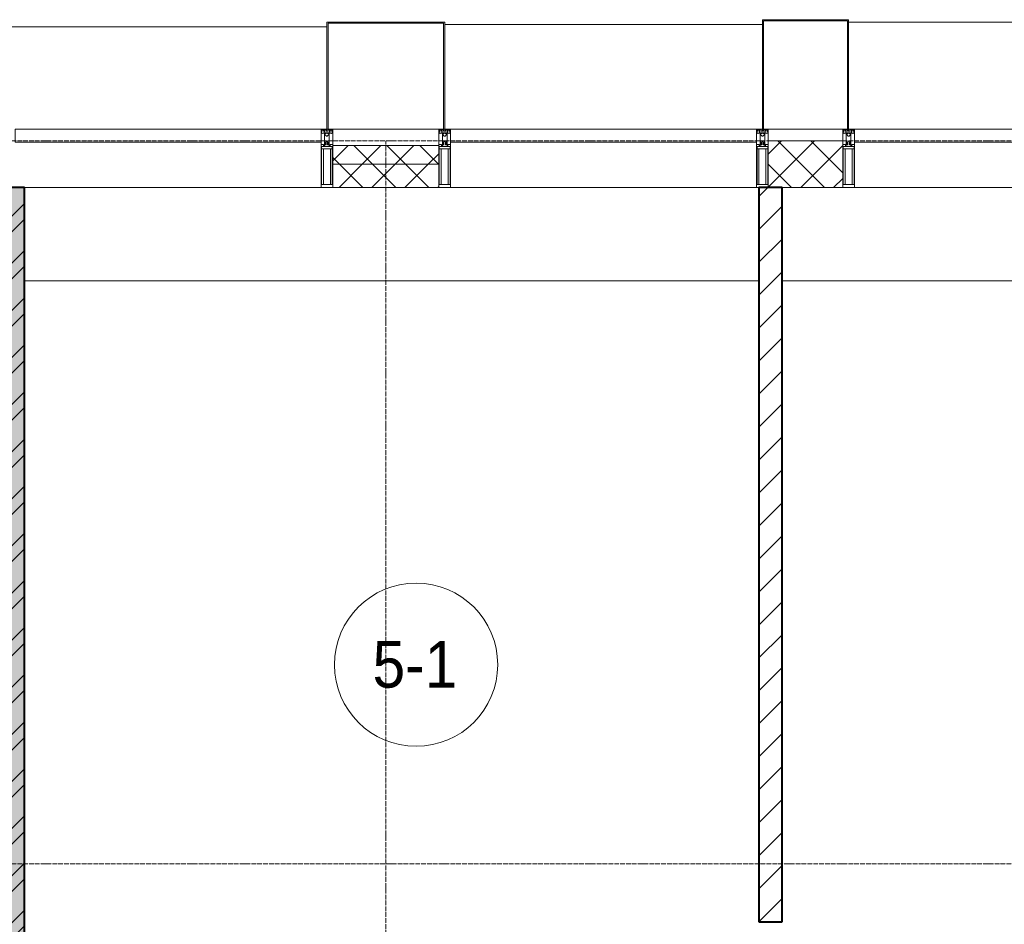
# Model space of a CAD drawing. Header units: millimetres. Extents: x 105790 to 201854, y 7718 to 225473.
# Tile 41 of 50: x 127980 to 132202, y 29740 to 33620. Entities that reach past the tile are written whole.
import ezdxf

# ---------------------------------------------------------------- set-up
doc = ezdxf.new("R2010")
doc.units = ezdxf.units.MM
doc.linetypes.add('ADSK_Линия сетки', pattern=[25, 20, -2.5, 0, -2.5])
doc.linetypes.add('Линия сетки', pattern=[25, 20, -2.5, 0, -2.5])
for name, color, linetype, lineweight in [('Импосты витража', 7, 'Continuous', 18), ('Колонны', 7, 'Continuous', 18), ('Марки помещений', 7, 'Continuous', 20), ('Оси', 7, 'Continuous', 9), ('Панели витража', 7, 'Continuous', 18), ('Перекрытия', 7, 'Continuous', 18), ('Стены разрез', 7, 'Continuous', 40), ('Стены штриховка', 7, 'Continuous', 40), ('Элементы узлов', 7, 'Continuous', 18)]:
    doc.layers.add(name, color=color, linetype=linetype, lineweight=lineweight)
doc.styles.add('Arial_3', font='arial.ttf', dxfattribs={"width": 0.9, "height": 200})
pattern_1 = [(45, (0, 0), (-70.71068, 70.71068), []), (135, (0, 0), (-70.71068, -70.71068), [])]

# ---------------------------------------------------------------- blocks, each defined once
blk = doc.blocks.new('135_SLK_K4_AR_rvt-1-МКСС_К4_L23_78_000_')
at = {"layer": 'Стены разрез', "lineweight": 9, "true_color": 0xaaaaaa}
h = blk.add_hatch(dxfattribs=at)
h.set_pattern_fill('FP_1', color=253, style=0, pattern_type=2)
h.set_pattern_definition([(50, (0, 0), (218.62117, -19.1268), [22.86, -251.46]), (355, (0, 0), (-42.29187, 229.2684), [18.288, -201.168]), (100.451, (18.22, -1.6), (176.33107, 210.13963), [19.428, -213.708]), (46.184, (0, 60.96), (325.29495, -50.45164), [34.29, -377.19]), (96.636, (27.1, 56.76), (284.883, 296.91266), [29.142, -320.562]), (351.184, (0, 60.96), (284.8858, 296.9107), [27.432, -301.752]), (21, (30.48, 45.72), (181.93753, -122.71832), [22.86, -251.46]), (326, (30.48, 45.72), (74.16223, 221.0262), [18.288, -201.168]), (71.451, (45.64, 35.5), (256.10035, 98.30526), [19.428, -213.708]), (37.5, (0, 0), (3.70639, 101.465895), [3.353, -195.377, 3.353, -200.863, -201.93]), (37.5, (0, 0), (3.70639, 101.465895), [-402.946, 3.353, -198.577]), (7.5, (0, 0), (80.18358, 120.21653), [3.353, -113.081, 3.353, -190.805, -76.962]), (7.5, (0, 0), (80.18358, 120.21653), [-310.591, 3.353, -73.609]), (327.5, (-67.97, 0), (162.708646, -6.87497), [3.353, -72.847, 3.353, -234.391, -315.468]), (327.5, (-67.97, 0), (162.708646, -6.87497), [-313.944, 3.353, -312.115]), (317.5, (-98.45, 0), (177.75468, 30.51183), [3.353, -95.707, 3.353, -154.534, -224.028]), (317.5, (-98.45, 0), (177.75468, 30.51183), [-256.946, 3.353, -220.675])])
h.paths.add_polyline_path([(127800, 26300), (128000, 26300), (128000, 32900), (127800, 32900), (127800, 26544.3)])
h = blk.add_hatch(dxfattribs=at)
h.set_pattern_fill('FP_2', color=253, style=0, pattern_type=2)
h.set_pattern_definition([(45, (0, 0), (-101.02788, 101.02788), []), (45, (67.35, 0), (-101.02788, 101.02788), [])])
h.paths.add_polyline_path([(127800, 26300), (128000, 26300), (128000, 32900), (127800, 32900), (127800, 26544.3)])
h = blk.add_hatch(dxfattribs=at)
h.set_pattern_fill('FP_3', color=253, style=0, pattern_type=2)
h.set_pattern_definition([(45, (0, 0), (-70.71068, 70.71068), [])])
h.paths.add_polyline_path([(131250, 28650), (131250, 28850), (131150, 28850), (131150, 28650)])
h.paths.add_polyline_path([(131150, 29750), (131250, 29750), (131250, 32900), (131150, 32900), (131150, 31328.1)])
at = {"layer": 'Перекрытия', "color": 253, "true_color": 0xaaaaaa}
for p, q in [((131150, 32500), (128000, 32500)), ((136150, 32500), (131250, 32500))]:
    blk.add_line(p, q, dxfattribs=at)
at = {"layer": 'Стены разрез', "color": 253, "true_color": 0xaaaaaa}
for p, q in [((128000, 32900), (127800, 32900)), ((128000, 26300), (128000, 32900)), ((131250, 32900), (131150, 32900)), ((131150, 32900), (131150, 29750)), ((131250, 29750), (131250, 32900)), ((131150, 29750), (131250, 29750))]:
    blk.add_line(p, q, dxfattribs=at)
blk = doc.blocks.new('System Panel - A_PAN_Glass-7513417-МКСС_К4_L23_78_000_')
at = {"layer": 'Панели витража', "color": 253, "lineweight": 5, "true_color": 0xaaaaaa}
for p, q in [((656.25, 0), (-656.25, 0)), ((-656.25, 0), (-656.25, -55)), ((656.25, -55), (656.25, 0)), ((-656.25, -55), (656.25, -55))]:
    blk.add_line(p, q, dxfattribs=at)
blk = doc.blocks.new('Rectangular Mullion - R_StandardFrame_50Wx250H-5816490-МКСС_К4_L23_78_000_')
at = {"layer": 'Импосты витража', "color": 253, "lineweight": 5, "true_color": 0xaaaaaa}
blk.add_line((132872.5, 32900), (131560, 32900), dxfattribs=at)
blk = doc.blocks.new('Rectangular Mullion - 50Wx250H-2623690-МКСС_К4_L23_78_000_')
at = {"layer": 'Элементы узлов', "color": 253, "lineweight": 5, "true_color": 0xaaaaaa}
for p, q in [((-25, 65.2), (-25, 250)), ((-25, 250), (0, 250)), ((-23, 237.3), (0, 237.3)), ((-23, 237.3), (-23, 73.6)), ((-14.9, 84), (-14.9, 237.3)), ((25, 250), (0, 250)), ((23, 237.3), (0, 237.3)), ((14.9, 84), (14.9, 237.3)), ((23, 237.3), (23, 73.6)), ((25, 65.2), (25, 250)), ((-14, 65.2), (-25, 65.2)), ((0, 84), (-23, 84)), ((-0.5, 73.6), (-23, 73.6)), ((-14, 71.3), (-14, 65.2)), ((-10, 71.3), (-14, 71.3)), ((-10, 53), (-10, 71.3)), ((-8.7, 53), (-10, 53)), ((-10, 53), (-10, 17)), ((-8.7, 53), (-7, 54.7)), ((-7, 65.2), (-5.9, 67.3)), ((-7, 65.2), (-7, 54.7)), ((-4.1, 67.3), (-5.9, 67.3)), ((-4.1, 67.3), (-2.9, 65.1)), ((-2.9, 65.1), (-2.9, 54.6)), ((-1.3, 53), (-2.9, 54.6)), ((0, 53), (-1.3, 53)), ((0, 84), (23, 84)), ((0, 53), (1.3, 53)), ((0.5, 73.6), (23, 73.6)), ((1.3, 53), (2.9, 54.6)), ((4.1, 67.3), (2.9, 65.1)), ((2.9, 65.1), (2.9, 54.6)), ((4.1, 67.3), (5.9, 67.3)), ((7, 65.2), (5.9, 67.3)), ((7, 65.2), (7, 54.7)), ((8.7, 53), (7, 54.7)), ((8.7, 53), (10, 53)), ((10, 71.3), (14, 71.3)), ((10, 53), (10, 71.3)), ((10, 53), (10, 17)), ((14, 71.3), (14, 65.2)), ((14, 65.2), (25, 65.2)), ((-23.8, 14.6), (-25, 14.2)), ((-25, 0), (-25, 14.2)), ((-22.3, 17), (-23.8, 17)), ((-23.8, 17), (-23.8, 14.6)), ((-22.5, 10.6), (-23.8, 14.6)), ((-22.5, 10.6), (-23.7, 9.9)), ((-23.7, 1.3), (-23.7, 9.9)), ((-23.7, 1.3), (-11.8, 1.3)), ((-23.2, 10.2), (-22.5, 8)), ((-22.5, 8), (-22.5, 4.5)), ((-21.3, 4.5), (-22.5, 4.5)), ((-22.3, 17), (-22.3, 16)), ((-22.3, 16), (-21.3, 16)), ((-19, 17.6), (-21.3, 16)), ((-21.3, 4.5), (-21.3, 6.5)), ((-21.3, 6.5), (-14.2, 6.5)), ((-18.4, 16.6), (-19, 17.6)), ((-7.4, 16.6), (-18.4, 16.6)), ((-14.2, 6.5), (-14.2, 4.5)), ((-13.2, 4.5), (-14.2, 4.5)), ((-13.2, 4.5), (-12.2, 7.2)), ((-12.7, 7.6), (-11.3, 11.4)), ((-12.7, 7.6), (-11.8, 6.9)), ((-12.2, 9), (-12.2, 14.8)), ((-12.2, 14.8), (0, 14.8)), ((-11.8, 1.3), (-11.8, 6.9)), ((-10.5, 11.2), (-11.3, 11.4)), ((-10.5, 1.5), (-10.5, 11.2)), ((-4.8, 1.5), (-10.5, 1.5)), ((-10, 17), (-7.5, 17)), ((-8.5, 23), (-1.5, 30)), ((-8.5, 18.5), (-8.5, 23)), ((-7.5, 18.5), (-8.5, 18.5)), ((-7.5, 17), (-7.5, 18.5)), ((-7.4, 18), (-7.4, 16.6)), ((-2.6, 18), (-7.4, 18)), ((0, 8), (-4.8, 8)), ((-4.8, 1.5), (-4.8, 8)), ((-2.6, 18), (-2.6, 16.8)), ((-2.6, 16.8), (0, 16.8)), ((-1.5, 30), (0, 30)), ((1.5, 30), (0, 30)), ((2.6, 16.8), (0, 16.8)), ((0, 14.8), (0, 16.8)), ((0, 14.8), (0, 16.8)), ((12.2, 14.8), (0, 14.8)), ((0, 0), (0, 8)), ((0, 8), (4.8, 8)), ((0, 0), (0, 8)), ((8.5, 23), (1.5, 30)), ((2.6, 18), (2.6, 16.8)), ((2.6, 18), (7.4, 18)), ((4.8, 1.5), (4.8, 8)), ((4.8, 1.5), (10.5, 1.5)), ((7.4, 18), (7.4, 16.6)), ((7.4, 16.6), (18.4, 16.6)), ((7.5, 18.5), (8.5, 18.5)), ((7.5, 17), (7.5, 18.5)), ((10, 17), (7.5, 17)), ((8.5, 18.5), (8.5, 23)), ((10.5, 11.2), (11.3, 11.4)), ((10.5, 1.5), (10.5, 11.2)), ((12.7, 7.6), (11.3, 11.4)), ((12.7, 7.6), (11.8, 6.9)), ((11.8, 1.3), (11.8, 6.9)), ((23.7, 1.3), (11.8, 1.3)), ((12.2, 9), (12.2, 14.8)), ((13.2, 4.5), (12.2, 7.2)), ((13.2, 4.5), (14.2, 4.5)), ((21.3, 6.5), (14.2, 6.5)), ((14.2, 6.5), (14.2, 4.5)), ((18.4, 16.6), (19, 17.6)), ((19, 17.6), (21.3, 16)), ((22.3, 16), (21.3, 16)), ((21.3, 4.5), (21.3, 6.5)), ((21.3, 4.5), (22.5, 4.5)), ((22.3, 17), (22.3, 16)), ((22.3, 17), (23.8, 17)), ((22.5, 10.6), (23.8, 14.6)), ((22.5, 10.6), (23.7, 9.9)), ((23.2, 10.2), (22.5, 8)), ((22.5, 8), (22.5, 4.5)), ((23.7, 1.3), (23.7, 9.9)), ((23.8, 17), (23.8, 14.6)), ((23.8, 14.6), (25, 14.2)), ((25, 0), (25, 14.2)), ((-25, 0), (0, 0)), ((25, 0), (0, 0))]:
    blk.add_line(p, q, dxfattribs=at)
for centre, start, end in [((-0.5, 73.1), 360, 90), ((0.5, 73.1), 90, 180)]:
    blk.add_arc(centre, 0.5, start, end, dxfattribs=at)
blk = doc.blocks.new('Rectangular Mullion - R_StandardFrame_50Wx250H-V47-МКСС_К4_L23_78_000_')
at = {"layer": 'Импосты витража', "color": 253, "lineweight": 5, "true_color": 0xaaaaaa}
for p, q in [((-25, 0), (-25, 250)), ((-25, 250), (25, 250)), ((25, 250), (25, 0)), ((0, 0), (-25, 0)), ((25, 0), (5, 0))]:
    blk.add_line(p, q, dxfattribs=at)
blk = doc.blocks.new('Rectangular Mullion - R_StandardFrame_50Wx250H-V48-МКСС_К4_L23_78_000_')
at = {"layer": 'Импосты витража', "color": 253, "lineweight": 5, "true_color": 0xaaaaaa}
for p, q in [((-25, 0), (-25, 250)), ((-25, 250), (25, 250)), ((25, 250), (25, 0)), ((-5, 0), (-25, 0)), ((25, 0), (0, 0))]:
    blk.add_line(p, q, dxfattribs=at)
blk = doc.blocks.new('Rectangular Mullion - R_StandardFrame_50Wx250H-V49-МКСС_К4_L23_78_000_')
at = {"layer": 'Импосты витража', "color": 253, "lineweight": 5, "true_color": 0xaaaaaa}
blk.add_line((129272.5, 32900), (128000, 32900), dxfattribs=at)
blk = doc.blocks.new('A_SLK_PAN_Type1 - Прямой тип панели-6538388-МКСС_К4_L23_78_000_')
at = {"layer": 'Колонны', "lineweight": 5}
for p, q in [((-247.5, 0), (-252.5, 0)), ((-252.5, 0), (-252.5, -460)), ((-247.5, -455), (-247.5, 0)), ((227.5, 0), (-227.5, 0)), ((247.5, 0), (247.5, -455)), ((252.5, 0), (247.5, 0)), ((252.5, -460), (252.5, 0)), ((-252.5, -460), (252.5, -460)), ((247.5, -455), (-247.5, -455))]:
    blk.add_line(p, q, dxfattribs=at)
blk = doc.blocks.new('A_SLK_PAN_Type1 - Прямой тип панели-6538389-МКСС_К4_L23_78_000_')
at = {"layer": 'Колонны', "lineweight": 5}
for p, q in [((-180, 0), (-185, 0)), ((-185, 0), (-185, -470)), ((-180, -465), (-180, 0)), ((160, 0), (-160, 0)), ((180, 0), (180, -465)), ((185, 0), (180, 0)), ((185, -470), (185, 0)), ((-185, -470), (185, -470)), ((180, -465), (-180, -465))]:
    blk.add_line(p, q, dxfattribs=at)
blk = doc.blocks.new('A_OGR_PAN_Отлив - A_OGR_PAN_Отлив-6266136-МКСС_К4_L23_78_000_')
at = {"layer": 'Колонны', "color": 253, "lineweight": 5, "true_color": 0xaaaaaa}
blk.add_line((681.25, 460), (-681.25, 460), dxfattribs=at)
blk = doc.blocks.new('A_OGR_PAN_Отлив - A_OGR_PAN_Отлив-6265509-МКСС_К4_L23_78_000_')
at = {"layer": 'Колонны', "color": 253, "lineweight": 5, "true_color": 0xaaaaaa}
blk.add_line((681.25, 450), (-681.25, 450), dxfattribs=at)
blk = doc.blocks.new('A_OGR_PAN_Отлив - A_OGR_PAN_Отлив-6265599-МКСС_К4_L23_78_000_')
at = {"layer": 'Колонны', "color": 253, "lineweight": 5, "true_color": 0xaaaaaa}
blk.add_line((681.25, 440), (-681.25, 440), dxfattribs=at)
blk = doc.blocks.new('135_SLK_K4_AR_FCD_rvt-1-МКСС_К4_L23_78_000_')
at = {"layer": 'Стены разрез', "lineweight": 5, "true_color": 0xaaaaaa}
h = blk.add_hatch(dxfattribs=at)
h.set_pattern_fill('FP_4', color=253, style=0, pattern_type=2)
h.set_pattern_definition(pattern_1)
h.paths.add_polyline_path([(129777.5, 33000), (129777.5, 33080), (129322.5, 33080), (129322.5, 33000)])
h = blk.add_hatch(dxfattribs=at)
h.set_pattern_fill('FP_4', color=253, style=0, pattern_type=2)
h.set_pattern_definition(pattern_1)
h.paths.add_polyline_path([(131510, 32900), (131510, 33100), (131190, 33100), (131190, 32900)])
h = blk.add_hatch(dxfattribs=at)
h.set_pattern_fill('FP_4', color=253, style=0, pattern_type=2)
h.set_pattern_definition(pattern_1)
h.paths.add_polyline_path([(129777.5, 32900), (129777.5, 33000), (129322.5, 33000), (129322.5, 32900)])
at = {"layer": 'Стены разрез', "color": 253, "lineweight": 9, "true_color": 0xaaaaaa}
for p, q in [((129777.5, 33080), (129322.5, 33080)), ((129322.5, 33080), (129322.5, 32900)), ((129777.5, 32900), (129777.5, 33080)), ((131510, 33100), (131190, 33100)), ((131190, 33100), (131190, 32900)), ((131510, 32900), (131510, 33100)), ((129322.5, 32900), (129777.5, 32900)), ((131190, 32900), (131510, 32900))]:
    blk.add_line(p, q, dxfattribs=at)
at = {"layer": 'Стены штриховка', "color": 253, "lineweight": 9, "true_color": 0xaaaaaa}
blk.add_line((129777.5, 33000), (129322.5, 33000), dxfattribs=at)
at = {"layer": 'Импосты витража', "color": 253, "lineweight": 5, "true_color": 0xaaaaaa, "extrusion": (0, 0, -1), "rotation": 180}
for name, p in [('Rectangular Mullion - 50Wx250H-2623690-МКСС_К4_L23_78_000_', (-129297.5, 33150)), ('Rectangular Mullion - R_StandardFrame_50Wx250H-V47-МКСС_К4_L23_78_000_', (-129297.5, 33150)), ('Rectangular Mullion - 50Wx250H-2623690-МКСС_К4_L23_78_000_', (-129802.5, 33150)), ('Rectangular Mullion - R_StandardFrame_50Wx250H-V48-МКСС_К4_L23_78_000_', (-129802.5, 33150)), ('Rectangular Mullion - 50Wx250H-2623690-МКСС_К4_L23_78_000_', (-131165, 33150)), ('Rectangular Mullion - R_StandardFrame_50Wx250H-V47-МКСС_К4_L23_78_000_', (-131165, 33150)), ('Rectangular Mullion - 50Wx250H-2623690-МКСС_К4_L23_78_000_', (-131535, 33150)), ('Rectangular Mullion - R_StandardFrame_50Wx250H-V48-МКСС_К4_L23_78_000_', (-131535, 33150))]:
    blk.add_blockref(name, p, dxfattribs=at)
at = {"layer": 'Импосты витража', "color": 253, "lineweight": 5, "true_color": 0xaaaaaa}
for name, p in [('Rectangular Mullion - R_StandardFrame_50Wx250H-V49-МКСС_К4_L23_78_000_', (0, 0)), ('Rectangular Mullion - R_StandardFrame_50Wx250H-5816490-МКСС_К4_L23_78_000_', (-1732.5, 0)), ('Rectangular Mullion - R_StandardFrame_50Wx250H-5816490-МКСС_К4_L23_78_000_', (0, 0))]:
    blk.add_blockref(name, p, dxfattribs=at)
at = {"layer": 'Колонны', "color": 253, "lineweight": 5, "true_color": 0xaaaaaa, "rotation": 180}
for name, p in [('A_SLK_PAN_Type1 - Прямой тип панели-6538389-МКСС_К4_L23_78_000_', (131350, 33150)), ('A_SLK_PAN_Type1 - Прямой тип панели-6538388-МКСС_К4_L23_78_000_', (129550, 33150))]:
    blk.add_blockref(name, p, dxfattribs=at)
at = {"layer": 'Колонны', "color": 253, "lineweight": 5, "true_color": 0xaaaaaa}
for name, p in [('A_OGR_PAN_Отлив - A_OGR_PAN_Отлив-6265599-МКСС_К4_L23_78_000_', (128616.3, 33150)), ('A_OGR_PAN_Отлив - A_OGR_PAN_Отлив-6265509-МКСС_К4_L23_78_000_', (130483.8, 33150)), ('A_OGR_PAN_Отлив - A_OGR_PAN_Отлив-6266136-МКСС_К4_L23_78_000_', (132216.3, 33150))]:
    blk.add_blockref(name, p, dxfattribs=at)
at = {"layer": 'Панели витража', "color": 253, "lineweight": 5, "true_color": 0xaaaaaa}
for p in [(128616.3, 33150), (130483.8, 33150), (132216.3, 33150)]:
    blk.add_blockref('System Panel - A_PAN_Glass-7513417-МКСС_К4_L23_78_000_', p, dxfattribs=at)
blk = doc.blocks.new('050_Марка_Помещение - Номер-620969-МКСС_К4_L23_78_000_')
at = {"layer": 'Марки помещений'}
blk.add_circle((0, 0), 3.5, dxfattribs=at)

msp = doc.modelspace()

# ---------------------------------------------------------------- linework, layer by layer
at = {"layer": 'Оси', "linetype": 'ADSK_Линия сетки'}
for p, q in [((136800, 33100), (106608.1, 33100)), ((136800, 30000), (107878.1, 30000))]:
    msp.add_line(p, q, dxfattribs=at)
at = {"layer": 'Оси', "linetype": 'Линия сетки'}
msp.add_line((129550, 12025.7), (129550, 33100), dxfattribs=at)

# ---------------------------------------------------------------- block references
at = {"lineweight": 5}
for name in ['135_SLK_K4_AR_FCD_rvt-1-МКСС_К4_L23_78_000_', '135_SLK_K4_AR_rvt-1-МКСС_К4_L23_78_000_']:
    msp.add_blockref(name, (0, 0), dxfattribs=at)
at = {"layer": 'Марки помещений', "xscale": 99.99999999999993, "yscale": 99.99999999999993, "zscale": 99.99999999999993}
msp.add_blockref('050_Марка_Помещение - Номер-620969-МКСС_К4_L23_78_000_', (129679.8, 30853.5), dxfattribs=at)

# ---------------------------------------------------------------- texts
at = {"layer": 'Марки помещений', "lineweight": 9, "insert": (129493.3, 30955.2), "char_height": 200, "width": 447.342, "attachment_point": 1, "style": 'Arial_3'}
msp.add_mtext('5-1', dxfattribs=at)

doc.saveas('drawing.dxf')
